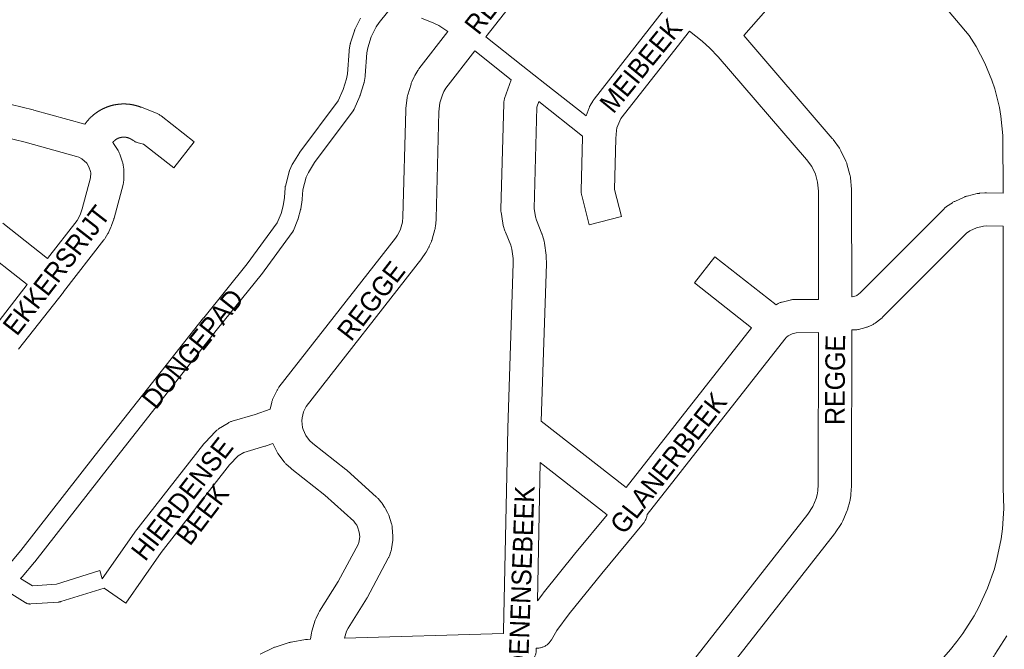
# Paper-space layout 'Layout1' of a CAD drawing. Header units: metres. Extents: x 123097 to 144122, y 392739 to 407589.
# Tile 125 of 256: x 131244 to 131630, y 395372 to 395619. Entities that reach past the tile are written whole.
import ezdxf
from ezdxf.enums import TextEntityAlignment as Align

# ---------------------------------------------------------------- set-up
doc = ezdxf.new("R2010")
doc.units = ezdxf.units.M
doc.header["$MEASUREMENT"] = 0
for name, color, linetype, lineweight in [('gs-anno-wegen algemeen tekst', 7, 'Continuous', 0), ('gs-knt-aanvullende hoofdweg', 7, 'Continuous', 0), ('gs-knt-fietspaden', 7, 'Continuous', 0), ('gs-knt-wegen algemeen', 7, 'Continuous', 0), ('gs-vlk-plantopografie wegen algemeen', 7, 'Continuous', 0)]:
    doc.layers.add(name, color=color, linetype=linetype, lineweight=lineweight)
doc.styles.add('Style-Arial', font='arial.ttf')

psp = doc.layouts.get("Layout1")

# ---------------------------------------------------------------- linework, layer by layer
at = {"layer": 'gs-knt-aanvullende hoofdweg', "color": 7, "linetype": 'Continuous', "flags": 128}
for points in [[(131629.923, 395551.136), (131629.785, 395573.735), (131629.784, 395573.747), (131629.065, 395581.236), (131628.471, 395584.701), (131626.646, 395592.06), (131625.547, 395595.408), (131622.828, 395602.05), (131619.352, 395608.647), (131616.624, 395612.908), (131573.385, 395664.365)], [(131535.641, 395287.842), (131586.783, 395346.295), (131609.28, 395372.009), (131611.831, 395375.161), (131614.168, 395378.336), (131618.58, 395385.279), (131620.42, 395388.668), (131623.804, 395396.071), (131626.498, 395403.752), (131627.521, 395407.47), (131629.156, 395415.532), (131629.672, 395419.44), (131630.017, 395423.453), (131630.174, 395427.399), (131629.957, 395435.525), (131629.954, 395435.725), (131629.939, 395535.581), (131629.939, 395535.594), (131629.943, 395538.114)], [(131631.396, 395377.442), (131626.708, 395370.063), (131626.566, 395369.849), (131626.417, 395369.639), (131623.825, 395366.118), (131623.615, 395365.846), (131620.865, 395362.447), (131620.679, 395362.227), (131602.402, 395341.337)]]:
    psp.add_lwpolyline(points, dxfattribs=at)
at = {"layer": 'gs-knt-fietspaden', "color": 7, "linetype": 'Continuous', "flags": 128}
for points in [[(131391.612, 395626.125), (131385.134, 395618.099), (131383.963, 395616.348), (131381.966, 395612.383), (131380.639, 395608.148), (131380.267, 395606.107), (131379.663, 395597.287), (131379.65, 395597.155), (131379.643, 395597.09), (131379.64, 395597.068), (131379.634, 395597.024), (131379.613, 395596.894), (131379.178, 395594.522), (131379.149, 395594.383), (131379.139, 395594.338), (131379.133, 395594.313), (131379.126, 395594.289), (131379.115, 395594.243), (131379.075, 395594.106), (131377.625, 395589.482), (131377.584, 395589.36), (131377.562, 395589.299), (131377.555, 395589.28), (131377.538, 395589.239), (131377.49, 395589.12), (131375.281, 395584.096), (131375.214, 395583.951), (131375.14, 395583.809), (131375.059, 395583.671), (131374.972, 395583.536), (131374.879, 395583.406), (131359.674, 395563.071), (131357.301, 395559.19), (131356.481, 395557.386), (131355.153, 395552.414), (131354.9, 395548.754), (131354.886, 395548.606), (131354.867, 395548.459), (131354.313, 395544.894), (131354.29, 395544.765), (131354.282, 395544.723), (131354.278, 395544.7), (131354.272, 395544.678), (131354.263, 395544.636), (131354.231, 395544.509), (131353.309, 395541.127), (131353.27, 395540.996), (131353.256, 395540.953), (131353.249, 395540.93), (131353.226, 395540.865), (131353.178, 395540.736), (131351.426, 395536.403), (131351.368, 395536.268), (131351.356, 395536.242), (131351.305, 395536.136), (131351.278, 395536.084), (131351.236, 395536.007), (131351.193, 395535.931), (131351.162, 395535.881), (131351.099, 395535.782), (131351.083, 395535.757), (131350.999, 395535.637), (131338.884, 395519.178), (131338.793, 395519.06), (131321.713, 395497.813), (131279.222, 395443.961), (131249.947, 395406.472), (131249.861, 395406.366), (131244.947, 395400.554), (131244.863, 395400.459), (131244.835, 395400.428), (131244.82, 395400.412), (131244.805, 395400.396), (131244.776, 395400.366), (131244.686, 395400.277), (131244.361, 395399.967)], [(131239.71, 395405.232), (131244.457, 395410.846), (131273.695, 395448.288), (131273.705, 395448.302), (131316.212, 395502.174), (131316.231, 395502.199), (131333.275, 395523.4), (131345.083, 395539.443), (131346.591, 395543.173), (131346.592, 395543.176), (131347.407, 395546.165), (131347.907, 395549.388), (131348.174, 395553.236), (131348.189, 395553.403), (131348.213, 395553.57), (131348.244, 395553.735), (131348.284, 395553.898), (131349.774, 395559.479), (131349.815, 395559.618), (131349.829, 395559.664), (131349.861, 395559.755), (131349.894, 395559.846), (131349.913, 395559.891), (131349.969, 395560.025), (131350.998, 395562.29), (131351.061, 395562.418), (131351.083, 395562.461), (131351.093, 395562.482), (131351.128, 395562.545), (131351.199, 395562.669), (131353.771, 395566.873), (131353.859, 395567.011), (131353.954, 395567.144), (131369.016, 395587.288), (131370.985, 395591.767), (131372.312, 395596.001), (131372.673, 395597.965), (131373.277, 395606.783), (131373.289, 395606.913), (131373.296, 395606.978), (131373.306, 395607.043), (131373.326, 395607.172), (131373.772, 395609.619), (131373.801, 395609.761), (131373.835, 395609.901), (131373.876, 395610.039), (131375.353, 395614.755), (131375.399, 395614.89), (131375.415, 395614.935), (131375.45, 395615.024), (131375.486, 395615.112), (131375.506, 395615.156), (131375.567, 395615.285), (131377.79, 395619.698)], [(131412.047, 395614.499), (131408.497, 395616.847), (131406.571, 395617.831), (131401.719, 395619.763)], [(131426.932, 395612.408), (131441.465, 395600.952), (131445.765, 395597.563), (131450.066, 395594.172), (131466.264, 395581.403)], [(131436.953, 395595.57), (131422.611, 395606.876)], [(131464.937, 395573.51), (131447.744, 395587.063)], [(131277.146, 395396.177), (131260.154, 395390.845), (131259.996, 395390.8), (131259.836, 395390.762), (131259.675, 395390.731), (131259.513, 395390.708), (131259.349, 395390.693), (131248.36, 395389.92), (131248.189, 395389.912), (131248.017, 395389.912), (131247.845, 395389.921), (131247.674, 395389.939), (131247.504, 395389.964), (131247.336, 395389.998), (131247.169, 395390.041), (131247.005, 395390.091), (131246.843, 395390.149), (131246.684, 395390.215), (131246.529, 395390.289), (131246.378, 395390.371), (131246.23, 395390.459), (131238.888, 395395.129)]]:
    psp.add_lwpolyline(points, dxfattribs=at)
psp.add_lwpolyline([(131244.361, 395399.967), (131249.022, 395397.004), (131258.445, 395397.666), (131275.447, 395403.001, -0.3850408), (131275.459, 395402.995), (131276.447, 395399.846)], format="xyb", dxfattribs=at)
at = {"layer": 'gs-knt-wegen algemeen', "color": 7, "linetype": 'Continuous', "flags": 128}
for points in [[(131573.385, 395664.365), (131528.189, 395612.926), (131562.893, 395572.594), (131563.073, 395572.375), (131563.243, 395572.149), (131565.726, 395568.697), (131565.887, 395568.463), (131566.037, 395568.222), (131566.177, 395567.975), (131566.306, 395567.721), (131568.244, 395563.698), (131568.364, 395563.433), (131568.473, 395563.163), (131568.569, 395562.889), (131568.653, 395562.61), (131569.845, 395558.305), (131569.916, 395558.023), (131569.975, 395557.737), (131570.021, 395557.449), (131570.054, 395557.16), (131570.46, 395552.713), (131570.48, 395552.421), (131570.487, 395552.129), (131570.538, 395510.458)], [(131496.626, 395622.76), (131475.563, 395639.291), (131464.653, 395646.905), (131462.74, 395647.924), (131460.83, 395648.413), (131460.329, 395648.449), (131458.852, 395648.289), (131458.369, 395648.236), (131456.513, 395647.565), (131456.076, 395647.311), (131454.293, 395645.795), (131446.974, 395637.904), (131426.932, 395612.408)], [(131466.264, 395581.403), (131467.49, 395584.598), (131467.582, 395584.824), (131467.682, 395585.046), (131467.79, 395585.265), (131467.906, 395585.479), (131468.893, 395587.218), (131469.016, 395587.426), (131469.146, 395587.628), (131469.284, 395587.826), (131469.429, 395588.018), (131496.626, 395622.76)], [(131342.27, 395466.363), (131342.925, 395469.076), (131342.996, 395469.345), (131343.078, 395469.611), (131343.172, 395469.874), (131343.277, 395470.132), (131343.393, 395470.385), (131345.02, 395473.747), (131345.146, 395473.993), (131345.282, 395474.234), (131345.428, 395474.469), (131345.584, 395474.697), (131345.75, 395474.918), (131391.446, 395533.416), (131392.32, 395534.654), (131392.983, 395535.826), (131393.459, 395536.91), (131394.231, 395539.758), (131394.42, 395541.742), (131395.506, 395583.663), (131395.521, 395583.957), (131395.548, 395584.251), (131396.054, 395588.571), (131396.095, 395588.865), (131396.15, 395589.157), (131396.218, 395589.445), (131396.299, 395589.73), (131397.587, 395593.912), (131397.68, 395594.193), (131397.787, 395594.47), (131397.905, 395594.741), (131398.83, 395596.727), (131398.962, 395596.996), (131399.107, 395597.257), (131400.209, 395599.15), (131400.359, 395599.395), (131400.52, 395599.633), (131400.691, 395599.864), (131412.047, 395614.499)], [(131506.838, 395614.684), (131479.979, 395580.372), (131479.471, 395579.478), (131478.392, 395576.665), (131478.165, 395575.628), (131477.92, 395572.531)], [(131557.519, 395509.405), (131557.467, 395551.82), (131557.141, 395555.394), (131556.261, 395558.573), (131554.823, 395561.557), (131552.839, 395564.317), (131518.158, 395604.621), (131514.809, 395607.995), (131511.868, 395610.676), (131506.838, 395614.684)], [(131422.611, 395606.876), (131411.242, 395592.223), (131410.508, 395590.963), (131409.898, 395589.653), (131408.917, 395586.466), (131408.514, 395583.03), (131407.43, 395541.179), (131407.42, 395540.954), (131407.403, 395540.73), (131407.14, 395537.972), (131407.108, 395537.698), (131407.064, 395537.426), (131407.009, 395537.155), (131406.943, 395536.888), (131405.899, 395533.034), (131405.83, 395532.8), (131405.753, 395532.568), (131405.668, 395532.34), (131405.574, 395532.115), (131404.769, 395530.285), (131404.678, 395530.087), (131404.581, 395529.893), (131404.477, 395529.701), (131403.493, 395527.961), (131403.383, 395527.774), (131403.266, 395527.591), (131403.144, 395527.411), (131401.991, 395525.778), (131401.805, 395525.529), (131401.803, 395525.526), (131401.801, 395525.523)], [(131433.893, 395378.374), (131433.922, 395379.443), (131435.532, 395458.749), (131435.535, 395458.834), (131437.698, 395523.65), (131437.675, 395525.401), (131437.136, 395529.162), (131436.726, 395530.636), (131434.624, 395535.817), (131434.519, 395536.092), (131434.427, 395536.372), (131433.799, 395538.438), (131433.718, 395538.728), (131433.651, 395539.022), (131433.597, 395539.318), (131432.926, 395543.581), (131432.887, 395543.876), (131432.861, 395544.172), (131432.848, 395544.47), (131432.849, 395544.767), (131433.959, 395586.21), (131433.974, 395586.503), (131434.001, 395586.795), (131434.042, 395587.086), (131434.096, 395587.374), (131434.163, 395587.66), (131434.242, 395587.943), (131434.335, 395588.221), (131436.953, 395595.57)], [(131447.744, 395587.063), (131446.947, 395584.826), (131445.881, 395545.016), (131446.388, 395541.791), (131446.799, 395540.44), (131448.93, 395535.188), (131449.019, 395534.957), (131449.099, 395534.723), (131449.17, 395534.486), (131449.793, 395532.248), (131449.862, 395531.976), (131449.92, 395531.701), (131449.965, 395531.425), (131450.623, 395526.829), (131450.657, 395526.55), (131450.679, 395526.27), (131450.688, 395525.99), (131450.718, 395523.667), (131450.715, 395523.366), (131448.658, 395461.701)], [(131237.395, 395539.289), (131254.959, 395525.489), (131266.555, 395540.38), (131267.255, 395541.589), (131267.885, 395542.955), (131268.556, 395544.924), (131271.853, 395557.119), (131271.917, 395559.115), (131271.843, 395559.612), (131271.211, 395561.478), (131270.336, 395562.857), (131268.463, 395564.509), (131267.293, 395565.19), (131266.334, 395565.53), (131246.132, 395571.121), (131237.608, 395573.217)], [(131570.538, 395510.458), (131570.733, 395510.46), (131572.261, 395510.848), (131572.477, 395510.952), (131573.797, 395511.926), (131606.767, 395545.009), (131606.994, 395545.226), (131607.231, 395545.432), (131607.477, 395545.626), (131607.733, 395545.808), (131610.015, 395547.35), (131610.242, 395547.497), (131610.475, 395547.634), (131610.713, 395547.761), (131610.956, 395547.878), (131614.635, 395549.557), (131614.871, 395549.659), (131615.111, 395549.752), (131615.354, 395549.835), (131615.601, 395549.909), (131615.85, 395549.973), (131619.786, 395550.897), (131620.022, 395550.948), (131620.26, 395550.99), (131620.499, 395551.023), (131620.74, 395551.047), (131622.756, 395551.213), (131623.072, 395551.231), (131623.388, 395551.234), (131629.923, 395551.136)], [(131629.943, 395538.114), (131623.509, 395538.211), (131622.291, 395538.111), (131619.454, 395537.445), (131616.856, 395536.259), (131615.545, 395535.373), (131582.671, 395502.387), (131582.494, 395502.216), (131582.311, 395502.052), (131582.122, 395501.895), (131581.927, 395501.745), (131579.717, 395500.113), (131579.467, 395499.937), (131579.208, 395499.773), (131578.942, 395499.621), (131578.669, 395499.482), (131577.312, 395498.83), (131577.076, 395498.722), (131576.836, 395498.624), (131576.592, 395498.536), (131576.345, 395498.457), (131576.094, 395498.388), (131573.182, 395497.649), (131572.881, 395497.58), (131572.576, 395497.526), (131572.269, 395497.485), (131571.961, 395497.46), (131571.652, 395497.449), (131570.538, 395497.437)], [(131233.564, 395498.193), (131246.939, 395515.231), (131227.889, 395530.2)], [(131401.801, 395525.523), (131356.438, 395467.45), (131355.417, 395465.342), (131354.838, 395462.942), (131354.763, 395461.755), (131355.052, 395459.125), (131355.272, 395458.33), (131356.319, 395456.046), (131357.786, 395454.094), (131359.097, 395452.886), (131372.06, 395442.645), (131372.224, 395442.512), (131372.382, 395442.374), (131384.1, 395431.817), (131384.291, 395431.637), (131384.475, 395431.451), (131384.651, 395431.257), (131385.788, 395429.951), (131385.95, 395429.759), (131386.103, 395429.56), (131386.249, 395429.356), (131387.228, 395427.928), (131387.366, 395427.718), (131387.496, 395427.504), (131387.617, 395427.284), (131388.425, 395425.752), (131388.551, 395425.5), (131388.667, 395425.242), (131388.77, 395424.98), (131388.863, 395424.713), (131389.924, 395421.423), (131390.009, 395421.135), (131390.081, 395420.844), (131390.14, 395420.55), (131390.185, 395420.253), (131390.216, 395419.954), (131390.497, 395416.509), (131390.515, 395416.209), (131390.519, 395415.908), (131390.508, 395415.607), (131390.484, 395415.307), (131390.446, 395415.009), (131389.93, 395411.589), (131389.882, 395411.311), (131389.822, 395411.035), (131389.75, 395410.762), (131389.666, 395410.492), (131389.116, 395408.851), (131389.024, 395408.595), (131388.921, 395408.343), (131388.808, 395408.095), (131388.685, 395407.853), (131380.41, 395392.361), (131380.293, 395392.151), (131380.168, 395391.945), (131372.906, 395380.476), (131372.319, 395379.222), (131371.482, 395376.547)], [(131516.859, 395526.116), (131540.82, 395507.321), (131541.722, 395507.806), (131541.962, 395507.929), (131542.206, 395508.041), (131542.455, 395508.144), (131542.708, 395508.236), (131542.964, 395508.317), (131543.224, 395508.388), (131546.345, 395509.171), (131546.652, 395509.241), (131546.962, 395509.295), (131547.275, 395509.334), (131547.589, 395509.358), (131547.903, 395509.367), (131557.519, 395509.405)], [(131443.445, 395297.735), (131443.692, 395297.845), (131444.551, 395298.32), (131445.365, 395298.867), (131446.128, 395299.483), (131446.837, 395300.162), (131446.97, 395300.297), (131447.107, 395300.428), (131471.501, 395323.121), (131477.821, 395330.06), (131484.336, 395337.216), (131553.328, 395425.205), (131555.279, 395428.18), (131556.598, 395431.303), (131556.984, 395432.729), (131557.254, 395434.271), (131557.42, 395436.815), (131557.516, 395496.385)], [(131557.516, 395496.385), (131548.746, 395496.35), (131547.179, 395495.957), (131545.632, 395495.124), (131545, 395494.6), (131544.265, 395493.786), (131490.282, 395425.072), (131490.247, 395424.813), (131490.189, 395424.503), (131490.117, 395424.196), (131490.029, 395423.893), (131489.927, 395423.595), (131489.811, 395423.302), (131489.681, 395423.015), (131489.537, 395422.735), (131489.379, 395422.462), (131489.209, 395422.196), (131489.025, 395421.94), (131488.83, 395421.692), (131472.416, 395401.908), (131459.654, 395386.086), (131454.783, 395379.548), (131452.661, 395375.865), (131452.496, 395375.593), (131452.317, 395375.33), (131452.126, 395375.076), (131451.923, 395374.831), (131451.708, 395374.597), (131451.482, 395374.373), (131451.245, 395374.161), (131450.998, 395373.961), (131450.741, 395373.772), (131450.476, 395373.597), (131450.202, 395373.435), (131449.921, 395373.286), (131449.633, 395373.152), (131449.339, 395373.031), (131449.039, 395372.925), (131448.734, 395372.834), (131448.425, 395372.758), (131448.113, 395372.696), (131447.799, 395372.651), (131447.482, 395372.62), (131447.164, 395372.606), (131446.846, 395372.606), (131446.764, 395372.609)], [(131570.538, 395497.437), (131570.44, 395436.586), (131570.436, 395436.379), (131570.426, 395436.172), (131570.223, 395433.069), (131570.204, 395432.835), (131570.176, 395432.602), (131570.139, 395432.37), (131569.757, 395430.19), (131569.7, 395429.901), (131569.629, 395429.614), (131569.051, 395427.477), (131568.968, 395427.195), (131568.872, 395426.917), (131568.764, 395426.644), (131567.043, 395422.57), (131566.922, 395422.301), (131566.79, 395422.039), (131566.646, 395421.783), (131566.49, 395421.533), (131564.065, 395417.835), (131563.909, 395417.608), (131563.744, 395417.388), (131494.434, 395328.993)], [(131276.447, 395399.846), (131288.918, 395417.718), (131289.023, 395417.864), (131289.132, 395418.007), (131316.349, 395452.762), (131316.545, 395453.001), (131316.753, 395453.23), (131320.865, 395457.561), (131321.054, 395457.752), (131321.25, 395457.935), (131321.454, 395458.109), (131321.664, 395458.275), (131321.882, 395458.433), (131322.106, 395458.58), (131325.786, 395460.909), (131326.05, 395461.067), (131326.322, 395461.213), (131326.6, 395461.346), (131326.884, 395461.466), (131327.173, 395461.571), (131327.467, 395461.664), (131336.463, 395464.249), (131342.27, 395466.363)], [(131343.425, 395452.928), (131340.705, 395451.938), (131340.492, 395451.864), (131340.277, 395451.798), (131331.959, 395449.408), (131329.75, 395448.01), (131326.408, 395444.49), (131299.493, 395410.12), (131285.636, 395390.263), (131285.634, 395390.261)], [(131358.088, 395376.071), (131358.11, 395376.217), (131358.486, 395378.419), (131358.541, 395378.705), (131358.61, 395378.988), (131358.69, 395379.268), (131360.024, 395383.529), (131360.117, 395383.805), (131360.223, 395384.076), (131360.34, 395384.342), (131361.287, 395386.367), (131361.409, 395386.614), (131361.541, 395386.856), (131361.684, 395387.092), (131369.039, 395398.707), (131376.944, 395413.506), (131377.14, 395414.093), (131377.459, 395416.204), (131377.301, 395418.144), (131376.645, 395420.179), (131376.277, 395420.877), (131375.724, 395421.683), (131375.093, 395422.407), (131363.824, 395432.559), (131350.832, 395442.823), (131350.64, 395442.98), (131350.455, 395443.144), (131348.525, 395444.923), (131348.312, 395445.129), (131348.108, 395445.344), (131347.915, 395445.568), (131347.732, 395445.8), (131345.489, 395448.786), (131345.326, 395449.013), (131345.174, 395449.246), (131345.031, 395449.485), (131344.899, 395449.731), (131344.777, 395449.981), (131343.425, 395452.928)], [(131448.285, 395445.446), (131447.182, 395391.139)], [(131447.182, 395391.139), (131449.288, 395393.965), (131449.441, 395394.163), (131462.31, 395410.117), (131462.367, 395410.187), (131474.537, 395424.856), (131448.285, 395445.446)], [(131285.634, 395390.261), (131285.631, 395390.26), (131285.623, 395390.261), (131277.146, 395396.177)], [(131338.398, 395370.199), (131343.478, 395372.677), (131343.757, 395372.805), (131344.042, 395372.919), (131344.332, 395373.021), (131349.712, 395374.756), (131350.006, 395374.843), (131350.303, 395374.916), (131350.604, 395374.975), (131356.174, 395375.935), (131356.448, 395375.977), (131356.724, 395376.006), (131357, 395376.024), (131358.088, 395376.071)], [(131371.482, 395376.547), (131433.893, 395378.374)], [(131446.764, 395372.609), (131446.745, 395371.874), (131446.728, 395371.556), (131446.697, 395371.24), (131446.65, 395370.925), (131446.587, 395370.613), (131446.51, 395370.305), (131446.417, 395370.001), (131446.31, 395369.701), (131446.188, 395369.407), (131446.052, 395369.12), (131445.902, 395368.839), (131445.739, 395368.567), (131445.562, 395368.302), (131445.373, 395368.046), (131445.325, 395367.988), (131443.445, 395297.735)]]:
    psp.add_lwpolyline(points, dxfattribs=at)
for points in [[(131240.647, 395585.878), (131249.333, 395583.742), (131249.514, 395583.694), (131269.634, 395578.127), (131269.653, 395578.157), (131269.829, 395578.413), (131269.894, 395578.502), (131269.96, 395578.591), (131270.026, 395578.679), (131270.092, 395578.767), (131270.159, 395578.854), (131270.227, 395578.941), (131270.295, 395579.028), (131270.362, 395579.112), (131270.431, 395579.198), (131270.5, 395579.283), (131270.57, 395579.368), (131270.641, 395579.453), (131270.712, 395579.537), (131270.783, 395579.621), (131270.855, 395579.704), (131270.926, 395579.785), (131270.999, 395579.867), (131271.073, 395579.949), (131271.147, 395580.031), (131271.221, 395580.112), (131271.296, 395580.193), (131271.372, 395580.273), (131271.448, 395580.353), (131271.522, 395580.43), (131271.599, 395580.509), (131271.676, 395580.588), (131271.754, 395580.666), (131271.832, 395580.743), (131271.911, 395580.82), (131271.99, 395580.897), (131272.07, 395580.973), (131272.148, 395581.047), (131272.228, 395581.122), (131272.309, 395581.197), (131272.391, 395581.271), (131272.472, 395581.345), (131272.555, 395581.418), (131272.637, 395581.491), (131272.72, 395581.563), (131272.802, 395581.633), (131272.886, 395581.705), (131272.97, 395581.775), (131273.055, 395581.846), (131273.14, 395581.915), (131273.226, 395581.985), (131273.312, 395582.053), (131273.398, 395582.122), (131273.483, 395582.188), (131273.57, 395582.255), (131273.658, 395582.322), (131273.746, 395582.388), (131273.834, 395582.454), (131273.923, 395582.519), (131274.012, 395582.584), (131274.102, 395582.648), (131274.189, 395582.71), (131274.28, 395582.773), (131274.37, 395582.836), (131274.461, 395582.898), (131274.553, 395582.959), (131274.644, 395583.02), (131274.737, 395583.08), (131274.829, 395583.14), (131274.92, 395583.198), (131275.013, 395583.257), (131275.106, 395583.315), (131275.2, 395583.373), (131275.294, 395583.43), (131275.389, 395583.486), (131275.484, 395583.542), (131275.579, 395583.597), (131275.672, 395583.651), (131275.768, 395583.705), (131275.864, 395583.759), (131275.961, 395583.812), (131276.058, 395583.865), (131276.155, 395583.917), (131276.252, 395583.968), (131276.35, 395584.019), (131276.446, 395584.068), (131276.544, 395584.118), (131276.642, 395584.167), (131276.741, 395584.215), (131276.84, 395584.263), (131276.94, 395584.311), (131277.039, 395584.357), (131277.139, 395584.403), (131277.237, 395584.448), (131277.338, 395584.493), (131277.439, 395584.537), (131277.54, 395584.581), (131277.641, 395584.624), (131277.743, 395584.667), (131277.844, 395584.709), (131277.946, 395584.75), (131278.047, 395584.79), (131278.149, 395584.831), (131278.252, 395584.87), (131278.355, 395584.909), (131278.458, 395584.947), (131278.561, 395584.985), (131278.665, 395585.022), (131278.769, 395585.059), (131278.871, 395585.094), (131278.975, 395585.129), (131279.08, 395585.164), (131279.184, 395585.198), (131279.289, 395585.231), (131279.394, 395585.264), (131279.5, 395585.296), (131279.605, 395585.328), (131279.709, 395585.358), (131279.814, 395585.389), (131279.92, 395585.418), (131280.026, 395585.447), (131280.133, 395585.476), (131280.239, 395585.504), (131280.346, 395585.531), (131280.453, 395585.557), (131280.558, 395585.583), (131280.665, 395585.608), (131280.772, 395585.633), (131280.88, 395585.657), (131280.987, 395585.68), (131281.095, 395585.703), (131281.203, 395585.725), (131281.311, 395585.746), (131281.417, 395585.767), (131281.525, 395585.787), (131281.633, 395585.807), (131281.742, 395585.825), (131281.85, 395585.844), (131281.959, 395585.861), (131282.068, 395585.878), (131282.177, 395585.895), (131282.283, 395585.91), (131282.392, 395585.925), (131282.502, 395585.94), (131282.611, 395585.953), (131282.72, 395585.966), (131282.829, 395585.979), (131282.939, 395585.991), (131283.048, 395586.002), (131283.156, 395586.012), (131283.265, 395586.022), (131283.375, 395586.031), (131283.485, 395586.04), (131283.595, 395586.048), (131283.704, 395586.055), (131283.814, 395586.062), (131283.924, 395586.068), (131284.032, 395586.073), (131284.142, 395586.078), (131284.252, 395586.082), (131284.362, 395586.085), (131284.472, 395586.088), (131284.582, 395586.09), (131284.692, 395586.092), (131284.802, 395586.092), (131284.91, 395586.093), (131285.02, 395586.092), (131285.13, 395586.091), (131285.24, 395586.089), (131285.351, 395586.087), (131285.461, 395586.084), (131285.571, 395586.08), (131285.681, 395586.076), (131285.788, 395586.071), (131285.898, 395586.065), (131286.008, 395586.059), (131286.118, 395586.052), (131286.228, 395586.044), (131286.338, 395586.036), (131286.447, 395586.027), (131286.557, 395586.017), (131286.664, 395586.007), (131286.774, 395585.996), (131286.883, 395585.985), (131286.993, 395585.973), (131287.102, 395585.96), (131287.212, 395585.946), (131287.321, 395585.932), (131287.43, 395585.917), (131287.537, 395585.902), (131287.645, 395585.886), (131287.754, 395585.87), (131287.863, 395585.852), (131287.972, 395585.834), (131288.08, 395585.816), (131288.189, 395585.796), (131288.297, 395585.777), (131288.403, 395585.757), (131288.511, 395585.735), (131288.619, 395585.713), (131288.726, 395585.691), (131288.834, 395585.668), (131288.942, 395585.644), (131289.049, 395585.62), (131289.156, 395585.595), (131289.261, 395585.57), (131289.368, 395585.544), (131289.475, 395585.517), (131289.581, 395585.489), (131289.688, 395585.461), (131289.794, 395585.432), (131289.9, 395585.403), (131290.006, 395585.373), (131290.11, 395585.343), (131290.215, 395585.312), (131290.321, 395585.28), (131290.426, 395585.247), (131290.531, 395585.214), (131290.636, 395585.18), (131290.74, 395585.146), (131290.845, 395585.111), (131290.947, 395585.076), (131291.051, 395585.04), (131291.154, 395585.003), (131291.258, 395584.966), (131291.361, 395584.928), (131291.464, 395584.889), (131291.567, 395584.85), (131291.67, 395584.81), (131291.77, 395584.77), (131298.009, 395582.301), (131298.283, 395582.181), (131298.551, 395582.048), (131298.812, 395581.903), (131299.067, 395581.747), (131299.315, 395581.579), (131299.554, 395581.399), (131312.512, 395571.214, -0.3601532), (131312.513, 395571.202), (131304.478, 395560.979, -0.360153), (131304.466, 395560.978), (131292.582, 395570.319), (131290.522, 395570.851), (131290.215, 395570.938), (131289.912, 395571.04), (131289.615, 395571.157), (131289.324, 395571.289), (131289.04, 395571.435), (131288.763, 395571.594), (131288.494, 395571.767), (131288.235, 395571.952), (131288.181, 395571.992), (131288.126, 395572.032), (131288.072, 395572.07), (131288.017, 395572.108), (131287.961, 395572.145), (131287.905, 395572.182), (131287.849, 395572.218), (131287.792, 395572.253), (131287.735, 395572.288), (131287.677, 395572.322), (131287.619, 395572.355), (131287.561, 395572.387), (131287.502, 395572.419), (131287.443, 395572.45), (131287.383, 395572.48), (131287.324, 395572.51), (131287.263, 395572.539), (131287.202, 395572.567), (131287.141, 395572.595), (131287.08, 395572.621), (131287.019, 395572.647), (131286.957, 395572.673), (131286.894, 395572.697), (131286.832, 395572.721), (131286.769, 395572.744), (131286.706, 395572.766), (131286.643, 395572.788), (131286.58, 395572.808), (131286.516, 395572.828), (131286.451, 395572.847), (131286.387, 395572.866), (131286.323, 395572.883), (131286.258, 395572.9), (131286.193, 395572.916), (131286.128, 395572.932), (131286.063, 395572.946), (131285.998, 395572.96), (131285.932, 395572.973), (131285.866, 395572.985), (131285.801, 395572.997), (131285.734, 395573.007), (131285.668, 395573.017), (131285.602, 395573.026), (131285.536, 395573.034), (131285.469, 395573.042), (131285.403, 395573.048), (131285.336, 395573.054), (131285.27, 395573.059), (131285.203, 395573.064), (131285.136, 395573.067), (131285.069, 395573.07), (131285.003, 395573.071), (131284.936, 395573.072), (131284.869, 395573.073), (131284.802, 395573.072), (131284.735, 395573.071), (131284.668, 395573.069), (131284.601, 395573.066), (131284.534, 395573.062), (131284.468, 395573.057), (131284.401, 395573.052), (131284.335, 395573.046), (131284.268, 395573.039), (131284.202, 395573.031), (131284.136, 395573.022), (131284.069, 395573.013), (131284.003, 395573.003), (131283.938, 395572.992), (131283.872, 395572.98), (131283.806, 395572.968), (131283.74, 395572.954), (131283.675, 395572.94), (131283.61, 395572.925), (131283.545, 395572.91), (131283.48, 395572.893), (131283.416, 395572.876), (131283.351, 395572.858), (131283.287, 395572.839), (131283.223, 395572.82), (131283.16, 395572.8), (131283.096, 395572.779), (131283.033, 395572.757), (131282.97, 395572.734), (131282.907, 395572.711), (131282.845, 395572.687), (131282.783, 395572.662), (131282.721, 395572.636), (131282.66, 395572.61), (131282.598, 395572.583), (131282.538, 395572.555), (131282.477, 395572.527), (131282.417, 395572.498), (131282.357, 395572.468), (131282.298, 395572.437), (131282.239, 395572.405), (131282.18, 395572.374), (131282.122, 395572.341), (131282.064, 395572.307), (131282.006, 395572.273), (131281.95, 395572.238), (131281.893, 395572.203), (131281.837, 395572.167), (131281.781, 395572.13), (131281.726, 395572.092), (131281.671, 395572.054), (131281.616, 395572.015), (131281.562, 395571.976), (131281.509, 395571.936), (131281.456, 395571.895), (131281.404, 395571.853), (131281.351, 395571.811), (131281.3, 395571.769), (131281.249, 395571.725), (131281.199, 395571.681), (131281.149, 395571.637), (131281.1, 395571.592), (131281.051, 395571.546), (131281.002, 395571.5), (131280.955, 395571.453), (131280.908, 395571.406), (131280.861, 395571.358), (131280.815, 395571.309), (131280.769, 395571.26), (131280.725, 395571.211), (131280.681, 395571.161), (131280.637, 395571.11), (131280.594, 395571.059), (131280.557, 395571.013), (131280.662, 395570.87), (131280.832, 395570.616), (131282.622, 395567.796), (131282.783, 395567.529), (131282.93, 395567.255), (131283.064, 395566.974), (131283.185, 395566.688), (131283.292, 395566.396), (131284.363, 395563.233), (131284.45, 395562.955), (131284.525, 395562.672), (131284.588, 395562.386), (131284.637, 395562.098), (131284.882, 395560.443), (131284.918, 395560.154), (131284.941, 395559.864), (131284.951, 395559.573), (131284.949, 395559.281), (131284.842, 395555.946), (131284.842, 395555.943), (131284.841, 395555.939), (131284.825, 395555.642), (131284.794, 395555.342), (131284.75, 395555.043), (131284.691, 395554.747), (131284.619, 395554.453), (131281.07, 395541.323), (131281.012, 395541.121), (131280.948, 395540.921), (131280.1, 395538.434), (131280.024, 395538.223), (131279.94, 395538.015), (131279.85, 395537.81), (131278.952, 395535.862), (131278.818, 395535.588), (131278.672, 395535.322), (131277.596, 395533.466), (131277.442, 395533.214), (131277.277, 395532.969), (131277.1, 395532.731), (131261.214, 395512.33), (131261.199, 395512.31), (131243.577, 395489.861)], [(131477.92, 395572.531), (131477.407, 395552.564), (131480.143, 395541.991, -0.3838885), (131480.137, 395541.979), (131467.55, 395538.722, -0.3838904), (131467.539, 395538.729), (131464.574, 395550.187), (131464.505, 395550.482), (131464.449, 395550.779), (131464.408, 395551.079), (131464.381, 395551.38), (131464.367, 395551.683), (131464.368, 395551.985), (131464.909, 395573.038), (131464.91, 395573.064), (131464.925, 395573.357), (131464.927, 395573.383), (131464.937, 395573.51)], [(131448.658, 395461.701), (131481.973, 395435.571), (131531.242, 395498.286), (131508.821, 395515.874, -0.3847993), (131508.819, 395515.887), (131516.841, 395526.113), (131516.843, 395526.116, -0.4061407), (131516.856, 395526.118), (131516.859, 395526.116)]]:
    psp.add_lwpolyline(points, format="xyb", dxfattribs=at)
at = {"layer": 'gs-vlk-plantopografie wegen algemeen', "color": 7, "linetype": 'Continuous', "flags": 128}
for points in [[(131391.612, 395626.125), (131385.134, 395618.099), (131383.963, 395616.348), (131381.966, 395612.383), (131380.639, 395608.148), (131380.267, 395606.107), (131379.663, 395597.287), (131379.65, 395597.155), (131379.643, 395597.09), (131379.64, 395597.068), (131379.634, 395597.024), (131379.613, 395596.894), (131379.178, 395594.522), (131379.149, 395594.383), (131379.139, 395594.338), (131379.133, 395594.313), (131379.126, 395594.289), (131379.115, 395594.243), (131379.075, 395594.106), (131377.625, 395589.482), (131377.584, 395589.36), (131377.562, 395589.299), (131377.555, 395589.28), (131377.538, 395589.239), (131377.49, 395589.12), (131375.281, 395584.096), (131375.214, 395583.951), (131375.14, 395583.809), (131375.059, 395583.671), (131374.972, 395583.536), (131374.879, 395583.406), (131359.674, 395563.071), (131357.301, 395559.19), (131356.481, 395557.386), (131355.153, 395552.414), (131354.9, 395548.754), (131354.886, 395548.606), (131354.867, 395548.459), (131354.313, 395544.894), (131354.29, 395544.765), (131354.282, 395544.723), (131354.278, 395544.7), (131354.272, 395544.678), (131354.263, 395544.636), (131354.231, 395544.509), (131353.309, 395541.127), (131353.27, 395540.996), (131353.256, 395540.953), (131353.249, 395540.93), (131353.226, 395540.865), (131353.178, 395540.736), (131351.426, 395536.403), (131351.368, 395536.268), (131351.356, 395536.242), (131351.305, 395536.136), (131351.278, 395536.084), (131351.236, 395536.007), (131351.193, 395535.931), (131351.162, 395535.881), (131351.099, 395535.782), (131351.083, 395535.757), (131350.999, 395535.637), (131338.884, 395519.178), (131338.793, 395519.06), (131321.713, 395497.813), (131279.222, 395443.961), (131249.947, 395406.472), (131249.861, 395406.366), (131244.947, 395400.554), (131244.863, 395400.459), (131244.835, 395400.428), (131244.82, 395400.412), (131244.805, 395400.396), (131244.776, 395400.366), (131244.686, 395400.277), (131244.361, 395399.967)], [(131239.71, 395405.232), (131244.457, 395410.846), (131273.695, 395448.288), (131273.705, 395448.302), (131316.212, 395502.174), (131316.231, 395502.199), (131333.275, 395523.4), (131345.083, 395539.443), (131346.591, 395543.173), (131346.592, 395543.176), (131347.407, 395546.165), (131347.907, 395549.388), (131348.174, 395553.236), (131348.189, 395553.403), (131348.213, 395553.57), (131348.244, 395553.735), (131348.284, 395553.898), (131349.774, 395559.479), (131349.815, 395559.618), (131349.829, 395559.664), (131349.861, 395559.755), (131349.894, 395559.846), (131349.913, 395559.891), (131349.969, 395560.025), (131350.998, 395562.29), (131351.061, 395562.418), (131351.083, 395562.461), (131351.093, 395562.482), (131351.128, 395562.545), (131351.199, 395562.669), (131353.771, 395566.873), (131353.859, 395567.011), (131353.954, 395567.144), (131369.016, 395587.288), (131370.985, 395591.767), (131372.312, 395596.001), (131372.673, 395597.965), (131373.277, 395606.783), (131373.289, 395606.913), (131373.296, 395606.978), (131373.306, 395607.043), (131373.326, 395607.172), (131373.772, 395609.619), (131373.801, 395609.761), (131373.835, 395609.901), (131373.876, 395610.039), (131375.353, 395614.755), (131375.399, 395614.89), (131375.415, 395614.935), (131375.45, 395615.024), (131375.486, 395615.112), (131375.506, 395615.156), (131375.567, 395615.285), (131377.79, 395619.698)], [(131412.047, 395614.499), (131408.497, 395616.847), (131406.571, 395617.831), (131401.719, 395619.763)], [(131426.932, 395612.408), (131441.465, 395600.952), (131445.765, 395597.563), (131450.066, 395594.172), (131466.264, 395581.403)], [(131436.953, 395595.57), (131422.611, 395606.876)], [(131464.937, 395573.51), (131447.744, 395587.063)]]:
    psp.add_lwpolyline(points, dxfattribs=at)

# ---------------------------------------------------------------- texts
at = {"layer": 'gs-anno-wegen algemeen tekst', "color": 7, "style": 'Style-Arial', "width": 0.909091}
for s, rotation, p in [('REGGE', 52.1713, (131431.893, 395629.065)), ('MEIBEEK', 50.69091, (131487.767, 395601.176)), ('EKKERSRIJT', 52.16962, (131258.375, 395520.872)), ('REGGE', 52.14484, (131381.907, 395508.866)), ('DONGEPAD', 51.28743, (131311.948, 395490.1)), ('REGGE', 89.58816, (131563.995, 395477.813)), ('GLANERBEEK', 51.98627, (131498.569, 395445.235)), ('HIERDENSE', 52.12916, (131307.779, 395431.175)), ('BEEK', 52.7576, (131315.673, 395425.036)), ('LOENENSEBEEK', 87.94587, (131440.815, 395396.564))]:
    psp.add_text(s, height=7.7, rotation=rotation, dxfattribs=at).set_placement(p, align=Align.MIDDLE_CENTER)

doc.saveas('drawing.dxf')
